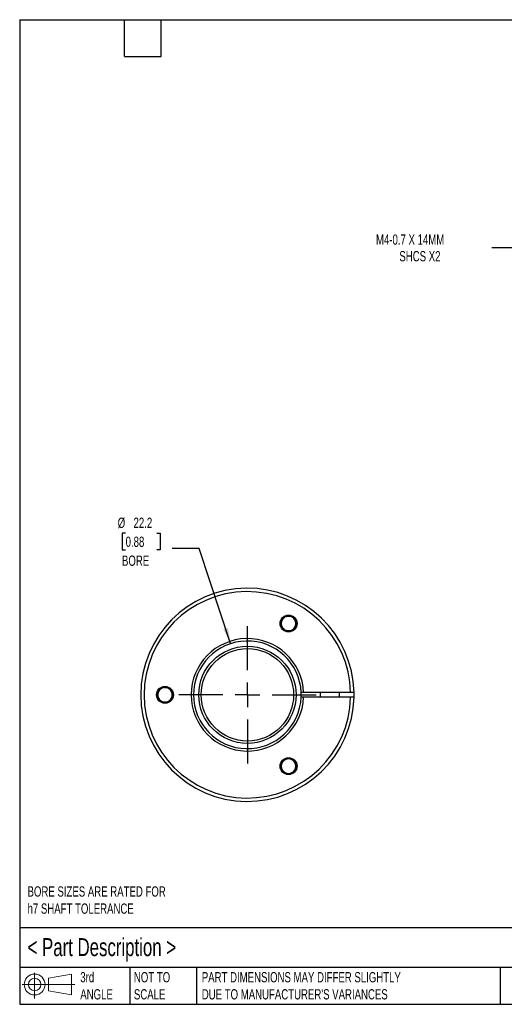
# Model space of a CAD drawing. Header units: millimetres. Extents: x 6 to 273, y 6 to 210.
# Tile 1 of 4: x 6 to 106, y 6 to 210. Entities that reach past the tile are written whole.
import ezdxf

# ---------------------------------------------------------------- set-up
doc = ezdxf.new("R2010")
doc.units = ezdxf.units.MM
doc.linetypes.add('SLD-Center', pattern=[19.05, 15.24, -1.27, 1.27, -1.27])
doc.linetypes.add('SLD-Solid', pattern=[0])
doc.layers.add('CENTER', color=40, linetype='SLD-Center')
doc.layers.add('SLD-DEFPOINTS', color=7, linetype='Continuous')
doc.layers.add('DIMENSIONS', color=140, linetype='SLD-Solid', lineweight=25)
doc.layers.add('TEXT', color=140, linetype='SLD-Solid', lineweight=25)
doc.styles.add('SLDTEXTSTYLE0', font='TXT', dxfattribs={"width": 0.7})
doc.dimstyles.new('SLDDIMSTYLE2', dxfattribs={"dimtxt": 2.158008, "dimasz": 3.302, "dimexe": 0, "dimexo": 0.0625, "dimgap": 0.539502, "dimtad": 0, "dimtih": 1, "dimtoh": 1, "dimdec": 1, "dimrnd": 1e-09, "dimzin": 12, "dimdsep": 46, "dimtxsty": 'SLDTEXTSTYLE0', "dimsah": 1, "dimcen": 0, "dimadec": 0, "dimazin": 3, "dimtfac": 1, "dimtdec": 1, "dimtofl": 0, "dimtmove": 0, "dimatfit": 3, "dimfxl": 0, "dimfrac": 2, "dimtolj": 1, "dimtzin": 12, "dimarcsym": 0})
doc.dimstyles.new('SLDDIMSTYLE3', dxfattribs={"dimtxt": 2.158008, "dimasz": 3.302, "dimexe": 0, "dimexo": 0.0625, "dimgap": 0.539502, "dimtad": 0, "dimtih": 1, "dimtoh": 1, "dimdec": 1, "dimrnd": 1e-09, "dimzin": 12, "dimdsep": 46, "dimtxsty": 'SLDTEXTSTYLE0', "dimsah": 1, "dimcen": 0, "dimadec": 0, "dimazin": 3, "dimtfac": 1, "dimtdec": 1, "dimtofl": 0, "dimtmove": 0, "dimatfit": 3, "dimfxl": 0, "dimfrac": 2, "dimtolj": 1, "dimtzin": 12, "dimarcsym": 0})

# ---------------------------------------------------------------- blocks, each defined once
blk = doc.blocks.new('Block11')
at = {"color": 7, "linetype": 'SLD-Solid', "lineweight": 18}
for p, q in [((2.59, 5.31), (2.59, 0)), ((5.48, 4.17), (10.18, 5.03)), ((5.48, 1.6), (5.48, 4.17)), ((10.18, 5.03), (10.18, 0.73)), ((0, 2.88), (10.87, 2.88)), ((5.48, 1.6), (10.18, 0.73))]:
    blk.add_line(p, q, dxfattribs=at)
for radius in [2.15, 1.29]:
    blk.add_circle((2.59, 2.88), radius, dxfattribs=at)
blk = doc.blocks.new('Block12')
at = {"layer": 'SLD-DEFPOINTS'}
blk.add_blockref('Block11', (0, 0), dxfattribs=at)
blk = doc.blocks.new('_D_6')
at = {"layer": 'DIMENSIONS'}
for p, q in [((109.32, 162.5), (103.76, 162.5)), ((121.77, 143.8), (109.32, 162.5))]:
    blk.add_line(p, q, dxfattribs=at)
blk.add_solid([(121.77, 143.8), (120.36, 146.83), (119.52, 146.26)], dxfattribs=at)
at = {"layer": 'DIMENSIONS', "attachment_point": 1, "style": 'SLDTEXTSTYLE0'}
for s, insert, char_height in [('M4-0.7 X 14MM', (79.84, 165.23), 2.1167), ('SHCS X2', (84.67, 161.8), 2.117)]:
    blk.add_mtext(s, dxfattribs=dict(at, insert=insert, char_height=char_height))
blk = doc.blocks.new('_D_7')
at = {"layer": 'DIMENSIONS'}
for p, q in [((28.2, 103.57), (27.48, 103.57)), ((27.48, 103.57), (27.48, 100.15)), ((34.61, 103.57), (35.34, 103.57)), ((35.34, 103.57), (35.34, 100.15)), ((27.48, 100.15), (28.2, 100.15)), ((35.34, 100.15), (34.61, 100.15)), ((43.39, 100.44), (37.83, 100.44)), ((49.85, 80.78), (43.39, 100.44))]:
    blk.add_line(p, q, dxfattribs=at)
blk.add_solid([(49.85, 80.78), (49.3, 84.07), (48.34, 83.75)], dxfattribs=at)
at = {"layer": 'DIMENSIONS', "char_height": 2.117, "attachment_point": 1, "style": 'SLDTEXTSTYLE0'}
for s, insert in [('%%c', (26.57, 106.79)), ('22.2', (29.83, 106.79)), ('0.88', (28.2, 102.87)), ('BORE', (27.45, 98.96))]:
    blk.add_mtext(s, dxfattribs=dict(at, insert=insert))
blk = doc.blocks.new('SW_CENTERMARKSYMBOL_3')
at = {"layer": 'CENTER', "color": 0}
for p, q in [((0, 5.08), (0, 14.1525)), ((0, 0), (0, 2.54)), ((-5.08, 0), (-14.1525, 0)), ((0, 0), (-2.54, 0)), ((0, 0), (0, -2.54)), ((0, 0), (2.54, 0)), ((5.08, 0), (14.1525, 0)), ((0, -5.08), (0, -14.1525))]:
    blk.add_line(p, q, dxfattribs=at)

msp = doc.modelspace()

# ---------------------------------------------------------------- linework, layer by layer
for p, q in [((60.09, 84.94), (60.96, 86.44)), ((60.96, 86.44), (62.69, 86.44)), ((62.69, 86.44), (63.56, 84.94)), ((60.96, 83.44), (60.09, 84.94)), ((62.69, 83.44), (60.96, 83.44)), ((63.56, 84.94), (62.69, 83.44)), ((34.61, 70.44), (35.66, 71.82)), ((35.66, 71.82), (37.38, 71.59)), ((37.38, 71.59), (38.04, 69.99)), ((35.27, 68.84), (34.61, 70.44)), ((38.04, 69.99), (36.99, 68.62)), ((64.93, 70.72), (64.43, 70.72)), ((64.93, 69.72), (64.43, 69.72)), ((74.62, 70.72), (64.93, 70.72)), ((74.62, 69.72), (64.93, 69.72)), ((68.32, 70.72), (68.32, 69.72)), ((72.32, 69.72), (72.32, 70.72)), ((75.32, 69.72), (75.32, 70.72)), ((36.99, 68.62), (35.27, 68.84)), ((60.32, 56.36), (61.82, 57.23)), ((61.82, 57.23), (63.32, 56.36)), ((60.33, 54.63), (60.32, 56.36)), ((63.32, 56.36), (63.33, 54.63)), ((61.83, 53.76), (60.33, 54.63)), ((63.33, 54.63), (61.83, 53.76))]:
    msp.add_line(p, q)
for centre, radius in [((61.82, 84.94), 1.75), ((53.32, 70.22), 10.03), ((53.32, 70.22), 9.53), ((36.32, 70.22), 1.75), ((61.82, 55.5), 1.75)]:
    msp.add_circle(centre, radius)
for centre, radius, start, end in [((53.32, 70.22), 22, 1.3023, 358.6977), ((53.32, 70.22), 21.3, 1.3451, 358.6549), ((61.82, 84.94), 1.5, 150, 210), ((61.82, 84.94), 1.5, 90, 150), ((61.82, 84.94), 1.5, 30, 90), ((61.82, 84.94), 1.5, 330, 30), ((61.82, 84.94), 1.5, 210, 270), ((61.82, 84.94), 1.5, 270, 330), ((53.32, 70.22), 11.61, 2.4678, 357.5322), ((53.32, 70.22), 11.11, 2.5789, 357.4211), ((36.32, 70.22), 1.5, 142.5166, 202.5166), ((36.32, 70.22), 1.5, 82.5166, 142.5166), ((36.32, 70.22), 1.5, 22.5166, 82.5166), ((36.32, 70.22), 1.5, 202.5166, 262.5166), ((36.32, 70.22), 1.5, 262.5166, 322.5166), ((36.32, 70.22), 1.5, 322.5166, 22.5166), ((53.32, 70.22), 11.11, 357.4211, 2.5789), ((61.82, 55.5), 1.5, 60.0907, 120.0907), ((61.82, 55.5), 1.5, 120.0907, 180.0907), ((61.82, 55.5), 1.5, 180.0907, 240.0907), ((61.82, 55.5), 1.5, 0.0907, 60.0907), ((61.82, 55.5), 1.5, 300.0907, 0.0907), ((61.82, 55.5), 1.5, 240.0907, 300.0907)]:
    msp.add_arc(centre, radius, start, end)
for points in [[(75.32, 70.72), (75.32, 70.72), (75.3, 70.72), (75.23, 70.72), (75.18, 70.72), (74.98, 70.72), (74.8, 70.72), (74.62, 70.72)], [(75.32, 69.72), (75.32, 69.72), (75.3, 69.72), (75.23, 69.72), (75.18, 69.72), (74.98, 69.72), (74.8, 69.72), (74.62, 69.72)]]:
    msp.add_open_spline(points, degree=3, knots=[0, 0, 0, 0, 0.25, 0.25, 0.5, 0.5, 1, 1, 1, 1])
at = {"layer": 'TEXT'}
for p, q in [((6.35, 209.55), (273.05, 209.55)), ((6.35, 209.55), (6.35, 6.35)), ((27.94, 201.93), (27.94, 209.55)), ((35.56, 201.93), (35.56, 209.55)), ((27.94, 201.93), (35.56, 201.93)), ((273.05, 22.13), (6.35, 22.13)), ((273.05, 13.97), (6.35, 13.97)), ((29.04, 13.97), (29.04, 6.35)), ((42.84, 13.97), (42.84, 6.35)), ((105.48, 13.97), (105.48, 6.35)), ((6.35, 6.35), (273.05, 6.35))]:
    msp.add_line(p, q, dxfattribs=at)

# ---------------------------------------------------------------- block references
at = {"layer": 'CENTER'}
msp.add_blockref('SW_CENTERMARKSYMBOL_3', (53.32, 70.22), dxfattribs=at)
at = {"layer": 'SLD-DEFPOINTS'}
msp.add_blockref('Block12', (6.84, 7.55), dxfattribs=at)

# ---------------------------------------------------------------- texts
at = {"layer": 'TEXT', "attachment_point": 1, "style": 'SLDTEXTSTYLE0'}
for s, insert, char_height in [('BORE SIZES ARE RATED FOR^Jh7 SHAFT TOLERANCE', (7.97, 30.69), 2.1167), ('< Part Description >', (7.97, 20), 3.7042), ('3rd^JANGLE', (18.85, 13), 2.117), ('NOT TO^JSCALE', (29.91, 13), 2.1167), ("PART DIMENSIONS MAY DIFFER SLIGHTLY ^JDUE TO MANUFACTURER'S VARIANCES", (43.91, 13), 2.1167)]:
    msp.add_mtext(s, dxfattribs=dict(at, insert=insert, char_height=char_height))

# ---------------------------------------------------------------- dimensions: what is measured, and where the dimension line sits
at = {"layer": 'DIMENSIONS'}
dim = msp.add_diameter_dim_2p(p1=(125.92, 137.55), p2=(121.77, 143.8), text='M4-0.7 X 14MM\\PSHCS X2', dimstyle='SLDDIMSTYLE3', override={"dimpost": '<>'}, dxfattribs=at)
dim.commit()
dim.dimension.update_dxf_attribs({"geometry": '_D_6', "text_midpoint": (91.01, 162.5), "dimtype": 163})
dim = msp.add_diameter_dim_2p(p1=(56.8, 59.66), p2=(49.85, 80.78), text='<>\\PBORE', dimstyle='SLDDIMSTYLE2', dxfattribs=at)
dim.commit()
dim.dimension.update_dxf_attribs({"geometry": '_D_7', "text_midpoint": (31.41, 101.56), "dimtype": 163})

doc.saveas('drawing.dxf')
